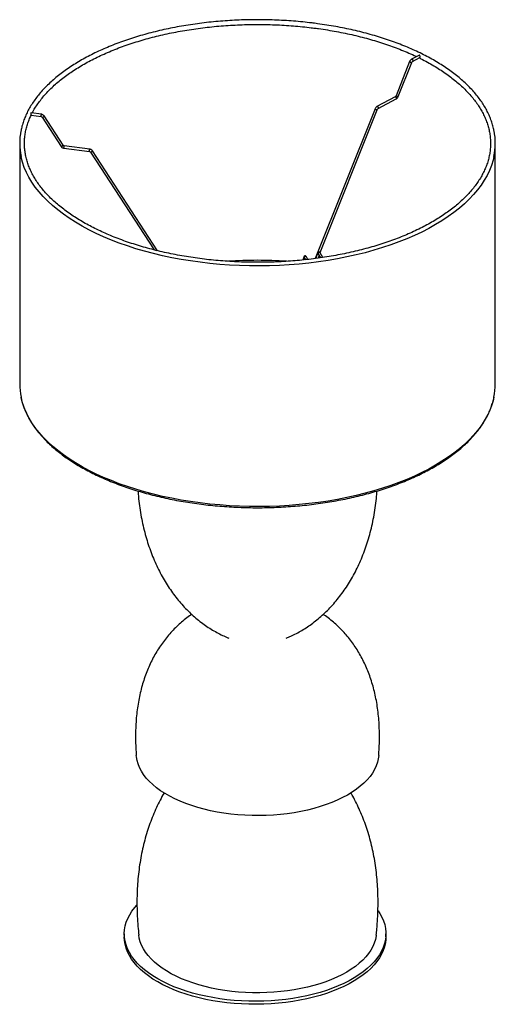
# Paper-space layout '_Trimétrica' of a CAD drawing. Header units: millimetres. Extents: x 45 to 445, y -100 to 728.
import ezdxf

# ---------------------------------------------------------------- set-up
doc = ezdxf.new("R2010")
doc.units = ezdxf.units.MM

psp = doc.layouts.new('_Trimétrica')

# ---------------------------------------------------------------- linework, layer by layer
at = {"color": 7, "linetype": 'Continuous', "lineweight": 25}
for p, q in [((380.29, 697.91), (374.1, 694.6)), ((375.05, 692.84), (381.05, 696.05)), ((372.47, 692.66), (361.07, 664.04)), ((362.93, 663.3), (374.33, 691.92)), ((360.35, 663.12), (345.06, 654.94)), ((346, 653.18), (361.29, 661.36)), ((62.81, 648.42), (54.1, 649.54)), ((54.14, 647.52), (62.56, 646.44)), ((63.49, 645.87), (79.44, 621.32)), ((81.12, 622.41), (65.17, 646.96)), ((343.43, 653), (293.1, 527.1)), ((297.24, 532.08), (345.28, 652.26)), ((44.57, 623.93), (44.57, 421.64)), ((103.45, 619.11), (82.05, 621.84)), ((444.57, 421.64), (444.57, 623.93)), ((81.8, 619.85), (103.2, 617.12)), ((104.13, 616.56), (157.72, 534.37)), ((160.57, 533.66), (105.81, 617.65)), ((295.04, 531.8), (293.57, 527.17)), ((295.58, 530.99), (295.59, 530.97)), ((295.59, 530.97), (297.43, 527.68)), ((299.54, 528.01), (297.33, 531.95)), ((283.45, 528.39), (282.64, 525.88)), ((283.99, 527.58), (283.99, 527.57)), ((283.99, 527.57), (284.81, 526.12)), ((286.97, 526.35), (285.74, 528.54)), ((295.76, 527.46), (296.41, 529.5)), ((132.57, -40.61), (132.57, -43.18)), ((352.57, -43.18), (352.57, -40.61))]:
    psp.add_line(p, q, dxfattribs=at)
at = {"color": 8, "linetype": 'Continuous', "lineweight": 25, "flags": 128}
for points in [[(374.1, 694.6), (374.3, 694.65), (374.58, 694.58), (374.85, 694.37), (375.08, 694.07), (375.24, 693.72), (375.3, 693.36), (375.24, 693.06), (375.08, 692.86), (375.05, 692.84)], [(360.35, 663.12), (360.55, 663.17), (360.82, 663.09), (361.1, 662.89), (361.33, 662.59), (361.49, 662.23), (361.54, 661.88), (361.49, 661.58), (361.33, 661.38), (361.29, 661.36)], [(345.06, 654.94), (345.25, 654.99), (345.53, 654.92), (345.8, 654.71), (346.04, 654.41), (346.19, 654.06), (346.25, 653.7), (346.19, 653.4), (346.04, 653.2), (346, 653.18)], [(62.56, 646.44), (62.51, 646.47), (62.46, 646.64), (62.44, 646.93)], [(63.49, 645.87), (63.58, 645.82), (63.79, 645.82), (64.09, 645.92)], [(64.09, 645.92), (64.42, 646.09), (64.74, 646.31), (65, 646.55), (65.15, 646.77), (65.18, 646.93), (65.17, 646.96)], [(79.44, 621.32), (79.53, 621.26), (79.74, 621.27), (80.04, 621.36)], [(80.04, 621.36), (80.37, 621.53), (80.69, 621.76), (80.95, 621.99), (81.1, 622.21), (81.13, 622.38), (81.12, 622.41)], [(443.43, 612.96), (442.66, 609.73), (441.33, 605.47), (439.66, 601.24), (437.64, 597.06), (435.29, 592.92), (432.6, 588.83), (429.58, 584.8), (426.24, 580.85), (422.58, 576.97), (418.6, 573.17), (414.32, 569.46), (409.74, 565.85), (404.87, 562.34), (399.73, 558.93), (394.31, 555.64), (388.62, 552.48), (382.69, 549.43), (376.51, 546.52), (370.1, 543.74), (363.47, 541.1), (356.63, 538.61), (349.59, 536.27), (342.37, 534.08), (334.98, 532.05), (327.43, 530.18), (319.74, 528.48), (311.91, 526.94), (303.96, 525.57), (295.91, 524.38), (287.77, 523.36), (279.56, 522.51), (271.28, 521.85), (262.96, 521.36), (254.6, 521.06), (246.23, 520.93), (237.85, 520.98), (229.49, 521.22), (221.15, 521.64), (212.85, 522.23), (204.61, 523), (196.44, 523.95), (188.35, 525.08), (180.37, 526.38), (172.49, 527.85), (164.74, 529.49), (157.13, 531.29), (149.68, 533.26), (142.39, 535.39), (135.28, 537.67), (128.36, 540.1), (121.65, 542.68), (115.15, 545.4), (108.88, 548.26), (102.84, 551.26), (97.06, 554.38), (91.53, 557.62), (86.27, 560.98), (81.29, 564.45), (76.6, 568.02), (72.2, 571.69), (68.11, 575.46), (64.32, 579.31), (60.85, 583.23), (57.7, 587.23), (54.88, 591.29), (52.39, 595.41), (50.24, 599.58), (48.43, 603.8), (46.97, 608.04), (45.85, 612.32), (45.72, 612.94)], [(81.8, 619.85), (81.76, 619.89), (81.7, 620.06), (81.68, 620.35)], [(103.2, 617.12), (103.15, 617.15), (103.1, 617.32), (103.08, 617.61)], [(104.13, 616.56), (104.22, 616.5), (104.43, 616.51), (104.73, 616.6)], [(104.73, 616.6), (105.06, 616.77), (105.38, 617), (105.64, 617.23), (105.79, 617.45), (105.82, 617.62), (105.81, 617.65)], [(297.33, 531.95), (297.14, 532.17), (296.83, 532.31), (296.46, 532.32), (296.09, 532.2), (295.78, 531.97), (295.57, 531.66), (295.5, 531.32), (295.57, 531), (295.59, 530.97)], [(285.74, 528.54), (285.55, 528.76), (285.23, 528.9), (284.87, 528.91), (284.5, 528.79), (284.19, 528.56), (283.98, 528.25), (283.91, 527.91), (283.98, 527.59), (283.99, 527.57)], [(443.43, 410.66), (442.66, 407.44), (441.33, 403.18), (439.66, 398.95), (437.64, 394.76), (435.29, 390.62), (432.6, 386.54), (429.58, 382.51), (426.24, 378.56), (422.58, 374.68), (418.6, 370.88), (414.32, 367.17), (409.74, 363.56), (404.87, 360.05), (399.73, 356.64), (394.31, 353.35), (388.62, 350.18), (382.69, 347.14), (376.51, 344.23), (370.1, 341.45), (363.47, 338.81), (356.63, 336.32), (349.59, 333.98), (342.37, 331.79), (334.98, 329.76), (327.43, 327.89), (319.74, 326.19), (311.91, 324.65), (303.96, 323.28), (295.91, 322.09), (287.77, 321.07), (279.56, 320.22), (271.28, 319.56), (262.96, 319.07), (254.6, 318.76), (246.23, 318.64), (237.85, 318.69), (229.49, 318.93), (221.15, 319.34), (212.85, 319.94), (204.61, 320.71), (196.44, 321.66), (188.35, 322.79), (180.37, 324.09), (172.49, 325.56), (164.74, 327.2), (157.13, 329), (149.68, 330.97), (142.39, 333.1), (135.28, 335.38), (128.36, 337.81), (121.65, 340.39), (115.15, 343.11), (108.88, 345.97), (102.84, 348.97), (97.06, 352.09), (91.53, 355.33), (86.27, 358.69), (81.29, 362.16), (76.6, 365.73), (72.2, 369.4), (68.11, 373.17), (64.32, 377.01), (60.85, 380.94), (57.7, 384.94), (54.88, 389), (52.39, 393.12), (50.24, 397.29), (48.43, 401.5), (46.97, 405.75), (45.85, 410.03), (45.72, 410.65)]]:
    psp.add_lwpolyline(points, dxfattribs=at)
at = {"color": 7, "linetype": 'Continuous', "lineweight": 25, "flags": 128}
for points in [[(346.49, 109.23), (346.17, 106.67), (345.46, 103.61), (344.4, 100.57), (343, 97.57), (341.26, 94.62), (339.19, 91.73), (336.79, 88.9), (334.08, 86.15), (331.05, 83.49), (327.73, 80.92), (324.12, 78.46), (320.23, 76.12), (316.09, 73.89), (311.7, 71.79), (307.07, 69.83), (302.23, 68.01), (297.2, 66.35), (291.98, 64.83), (286.6, 63.48), (281.07, 62.29), (275.42, 61.27), (269.66, 60.43), (263.81, 59.76), (257.9, 59.27), (251.94, 58.95), (245.96, 58.82), (239.97, 58.87), (234, 59.1), (228.06, 59.51), (222.18, 60.1), (216.38, 60.86), (210.68, 61.8), (205.09, 62.91), (199.64, 64.19), (194.34, 65.63), (189.22, 67.22), (184.29, 68.97), (179.56, 70.87), (175.06, 72.9), (170.8, 75.07), (166.79, 77.36), (163.06, 79.77), (159.6, 82.29), (156.43, 84.91), (153.57, 87.62), (151.02, 90.41), (148.8, 93.27), (146.91, 96.2), (145.35, 99.18), (144.13, 102.2), (143.26, 105.25), (142.74, 108.32), (142.66, 109.23)], [(339.86, -67.05), (336.8, -69.84), (333.44, -72.54), (329.78, -75.14), (325.85, -77.62), (321.65, -79.99), (317.2, -82.23), (312.51, -84.34), (307.59, -86.31), (302.47, -88.13), (297.15, -89.8), (291.66, -91.31), (286.01, -92.66), (280.23, -93.84), (274.32, -94.85), (268.31, -95.69), (262.22, -96.35), (256.06, -96.84), (249.87, -97.14), (243.64, -97.26), (237.42, -97.2), (231.21, -96.96), (225.04, -96.54), (218.92, -95.94), (212.88, -95.16), (206.94, -94.21), (201.11, -93.08), (195.41, -91.79), (189.86, -90.34), (184.49, -88.72), (179.29, -86.95), (174.31, -85.03), (169.54, -82.97), (165, -80.78), (160.71, -78.45), (156.68, -76.01), (152.93, -73.45), (149.47, -70.78), (146.31, -68.02), (143.45, -65.17), (140.91, -62.24), (138.7, -59.25), (136.81, -56.19), (135.27, -53.08), (134.07, -49.94), (133.22, -46.76), (132.72, -43.56), (132.57, -40.36), (132.78, -37.15), (133.33, -33.96), (134.24, -30.79), (135.49, -27.65), (137.09, -24.55), (139.02, -21.5), (141.28, -18.51), (143.06, -16.47)], [(345.96, -21.26), (347.43, -23.49), (349.14, -26.57), (350.51, -29.7), (351.54, -32.87), (352.22, -36.05), (352.54, -39.25), (352.51, -42.46), (352.13, -45.66), (351.4, -48.85), (350.32, -52), (348.9, -55.13), (347.13, -58.2), (345.04, -61.22), (342.61, -64.17), (339.86, -67.05)], [(339.86, -69.62), (336.8, -72.41), (333.44, -75.11), (329.78, -77.71), (325.85, -80.19), (321.65, -82.56), (317.2, -84.8), (312.51, -86.91), (307.59, -88.88), (302.47, -90.7), (297.15, -92.37), (291.66, -93.88), (286.01, -95.23), (280.23, -96.41), (274.32, -97.42), (268.31, -98.26), (262.22, -98.92), (256.06, -99.41), (249.87, -99.71), (243.64, -99.83), (237.42, -99.77), (231.21, -99.53), (225.04, -99.11), (218.92, -98.51), (212.88, -97.73), (206.94, -96.78), (201.11, -95.66), (195.41, -94.36), (189.86, -92.91), (184.49, -91.29), (179.29, -89.52), (174.31, -87.6), (169.54, -85.54), (165, -83.35), (160.71, -81.02), (156.68, -78.58), (152.93, -76.02), (149.47, -73.35), (146.31, -70.59), (143.45, -67.74), (140.91, -64.82), (138.7, -61.82), (136.81, -58.76), (135.27, -55.66), (134.07, -52.51), (133.22, -49.33), (132.72, -46.14), (132.57, -43.18)], [(333.02, -62.69), (330.1, -65.35), (326.87, -67.91), (323.37, -70.37), (319.58, -72.72), (315.53, -74.95), (311.23, -77.05), (306.7, -79.02), (301.95, -80.84), (296.99, -82.52), (291.86, -84.04), (286.55, -85.4), (281.1, -86.6), (275.52, -87.63), (269.84, -88.49), (264.06, -89.17), (258.21, -89.68), (252.32, -90), (246.4, -90.15), (240.48, -90.12), (234.56, -89.9), (228.69, -89.51), (222.87, -88.93), (217.12, -88.18), (211.47, -87.26), (205.94, -86.16), (200.55, -84.9), (195.3, -83.47), (190.23, -81.89), (185.36, -80.16), (180.69, -78.28), (176.24, -76.26), (172.04, -74.11), (168.09, -71.83), (164.4, -69.44), (161, -66.94), (157.9, -64.34), (155.1, -61.65), (152.61, -58.88), (150.44, -56.04), (148.61, -53.14), (147.11, -50.18), (145.96, -47.19), (145.15, -44.17), (144.73, -41.56)], [(344.41, -41.57), (344.32, -42.29), (343.73, -45.33), (342.79, -48.34), (341.5, -51.32), (339.88, -54.26), (337.91, -57.14), (335.62, -59.95), (333.02, -62.69)], [(352.57, -43.18), (352.51, -45.03), (352.13, -48.23), (351.4, -51.42), (350.32, -54.58), (348.9, -57.7), (347.13, -60.77), (345.04, -63.79), (342.61, -66.74), (339.86, -69.62)]]:
    psp.add_lwpolyline(points, dxfattribs=at)
at = {"color": 8, "linetype": 'Continuous', "lineweight": 25}
for centre, radius, start, end in [((374.57, 695.22), 3.32, 230.73907, 265.81685), ((363.17, 666.61), 3.32, 230.73907, 265.81685), ((64.35, 647.25), 1.94, 142.8116, 189.52272), ((345.55, 655.61), 3.36, 230.90832, 265.51575), ((83.6, 620.67), 1.94, 142.8116, 189.52272), ((104.99, 617.93), 1.94, 142.8116, 189.52272), ((295.96, 531.58), 0.947, 166.63743, 258.39482), ((284.37, 528.17), 0.947, 166.50601, 258.28837)]:
    psp.add_arc(centre, radius, start, end, dxfattribs=at)
at = {"color": 7, "linetype": 'Continuous', "lineweight": 25}
for centre, radius, start, end in [((98.21, 623.93), 53.63, 168.59246, 191.82748), ((390.94, 623.93), 53.63, 348.18945, 11.39575), ((244.57, 140.73), 384.89, 86.36234, 93.64993), ((98.35, 421.67), 53.78, 180.03374, 191.83012), ((390.74, 421.68), 53.84, 348.19266, 359.95968)]:
    psp.add_arc(centre, radius, start, end, dxfattribs=at)
for points, knots in [([(292.48, 724.9), (291.12, 725.07), (287.19, 725.56), (280.63, 726.24), (272.79, 726.9), (264.9, 727.4), (256.98, 727.74), (249.04, 727.91), (241.09, 727.92), (233.15, 727.77), (225.23, 727.45), (217.34, 726.98), (209.49, 726.33), (201.7, 725.53), (193.97, 724.57), (186.32, 723.45), (178.76, 722.18), (171.31, 720.75), (163.97, 719.16), (156.76, 717.43), (149.69, 715.55), (142.77, 713.52), (136, 711.36), (129.41, 709.05), (122.99, 706.61), (116.77, 704.04), (110.75, 701.34), (104.94, 698.52), (99.35, 695.58), (93.98, 692.52), (88.86, 689.35), (83.98, 686.08), (79.35, 682.7), (74.98, 679.23), (70.88, 675.67), (67.06, 672.03), (63.52, 668.3), (60.26, 664.5), (57.3, 660.64), (54.64, 656.71), (52.28, 652.73), (50.23, 648.71), (48.49, 644.64), (47.08, 640.55), (46.15, 637.27), (45.8, 635.36), (45.7, 634.83)], [0, 0, 0, 0, 0.01227, 0.035573, 0.058875, 0.082177, 0.105478, 0.128779, 0.152079, 0.175379, 0.19868, 0.221981, 0.245282, 0.268585, 0.291889, 0.315194, 0.338502, 0.361811, 0.385123, 0.408437, 0.431754, 0.455074, 0.478398, 0.501725, 0.525057, 0.548392, 0.571732, 0.595076, 0.618424, 0.641776, 0.665131, 0.688489, 0.711849, 0.735209, 0.758566, 0.781918, 0.805262, 0.828592, 0.851904, 0.875194, 0.898454, 0.92168, 0.944868, 0.968015, 0.99112, 1, 1, 1, 1]), ([(55.13, 649.4), (55.51, 650.14), (56.55, 652.16), (58.58, 655.42), (61.19, 659.18), (64.12, 662.89), (67.32, 666.53), (70.82, 670.11), (74.59, 673.62), (78.63, 677.05), (82.94, 680.4), (87.51, 683.66), (92.33, 686.82), (97.4, 689.89), (102.71, 692.85), (108.24, 695.7), (114, 698.43), (119.97, 701.05), (126.14, 703.55), (132.5, 705.91), (139.04, 708.15), (145.75, 710.25), (152.63, 712.21), (159.65, 714.03), (166.81, 715.7), (174.1, 717.22), (181.5, 718.6), (189, 719.82), (196.59, 720.88), (204.26, 721.79), (212, 722.54), (219.79, 723.13), (227.62, 723.56), (235.48, 723.83), (243.35, 723.94), (251.22, 723.88), (259.09, 723.66), (266.93, 723.28), (274.73, 722.74), (282.35, 722.05), (288.08, 721.42), (292.58, 720.86), (297.18, 720.24), (303.55, 719.29), (311, 718), (318.36, 716.55), (325.59, 714.96), (332.69, 713.22), (339.65, 711.34), (346.45, 709.31), (353.09, 707.15), (359.55, 704.86), (365.83, 702.43), (371.89, 699.87), (376.07, 698.02), (378.16, 696.98), (378.37, 696.88)], [0, 0, 0, 0, 0.011136, 0.030671, 0.050174, 0.06965, 0.089104, 0.108541, 0.127966, 0.147382, 0.166793, 0.186201, 0.205608, 0.225016, 0.244424, 0.263835, 0.283248, 0.302664, 0.322084, 0.341506, 0.360932, 0.380361, 0.399793, 0.419228, 0.438666, 0.458106, 0.477548, 0.496992, 0.516437, 0.535885, 0.555333, 0.574783, 0.594233, 0.613684, 0.633135, 0.652587, 0.672038, 0.691489, 0.71094, 0.730389, 0.748815, 0.75443, 0.764657, 0.784102, 0.803547, 0.82299, 0.842431, 0.86187, 0.881306, 0.900739, 0.920169, 0.939596, 0.959019, 0.978439, 0.997856, 1, 1, 1, 1]), ([(443.45, 634.82), (443.34, 635.4), (442.97, 637.36), (442.03, 640.68), (440.61, 644.76), (438.86, 648.81), (436.82, 652.82), (434.46, 656.78), (431.8, 660.69), (428.85, 664.55), (425.6, 668.34), (422.06, 672.06), (418.24, 675.7), (414.14, 679.25), (409.78, 682.72), (405.15, 686.09), (400.27, 689.36), (395.14, 692.53), (389.78, 695.59), (384.19, 698.53), (378.38, 701.35), (372.35, 704.05), (366.13, 706.62), (359.71, 709.06), (353.12, 711.36), (346.35, 713.53), (339.43, 715.56), (332.35, 717.44), (325.14, 719.17), (317.8, 720.75), (310.35, 722.18), (302.79, 723.46), (296.82, 724.33), (293.36, 724.78), (292.48, 724.9)], [0, 0, 0, 0, 0.013639, 0.045792, 0.077988, 0.110235, 0.142538, 0.174896, 0.207307, 0.239765, 0.272263, 0.304793, 0.337348, 0.369922, 0.402509, 0.435103, 0.467702, 0.500301, 0.532899, 0.565494, 0.598084, 0.63067, 0.663251, 0.695826, 0.728396, 0.760961, 0.793521, 0.826077, 0.858628, 0.891176, 0.923719, 0.95626, 0.988798, 1, 1, 1, 1]), ([(380.58, 695.79), (381.52, 695.33), (384.36, 693.95), (388.86, 691.52), (394.07, 688.51), (399.03, 685.4), (403.73, 682.2), (408.18, 678.9), (412.37, 675.52), (416.29, 672.05), (419.93, 668.52), (423.29, 664.91), (426.36, 661.25), (429.15, 657.52), (431.64, 653.75), (433.83, 649.93), (435.72, 646.07), (437.31, 642.17), (438.59, 638.25), (439.56, 634.3), (440.22, 630.32), (440.57, 626.34), (440.6, 622.35), (440.32, 618.35), (439.72, 614.37), (438.81, 610.4), (437.58, 606.45), (436.04, 602.53), (434.2, 598.65), (432.06, 594.81), (429.61, 591.01), (426.87, 587.27), (423.84, 583.58), (420.53, 579.96), (416.93, 576.41), (413.05, 572.93), (408.91, 569.53), (404.5, 566.22), (399.83, 563), (394.91, 559.87), (389.75, 556.84), (384.36, 553.92), (378.74, 551.12), (372.9, 548.42), (366.85, 545.85), (360.61, 543.41), (354.18, 541.09), (347.57, 538.91), (340.79, 536.86), (333.86, 534.95), (326.79, 533.19), (319.58, 531.57), (312.24, 530.1), (304.8, 528.79), (297.26, 527.63), (289.64, 526.62), (281.94, 525.77), (274.18, 525.08), (266.38, 524.55), (258.54, 524.18), (250.67, 523.98), (242.8, 523.93), (234.93, 524.05), (227.07, 524.33), (219.24, 524.77), (211.46, 525.37), (203.72, 526.13), (196.06, 527.05), (188.47, 528.13), (180.97, 529.36), (173.58, 530.75), (166.3, 532.28), (159.15, 533.97), (152.13, 535.8), (145.27, 537.77), (138.57, 539.88), (132.04, 542.12), (125.69, 544.5), (119.53, 547), (113.58, 549.63), (107.84, 552.37), (102.32, 555.23), (97.03, 558.2), (91.98, 561.27), (87.18, 564.44), (82.63, 567.7), (78.34, 571.05), (74.32, 574.49), (70.57, 578), (67.1, 581.57), (63.92, 585.22), (61.02, 588.92), (58.42, 592.67), (56.12, 596.48), (54.11, 600.32), (52.41, 604.21), (51.01, 608.12), (49.92, 612.07), (49.14, 616.03), (48.67, 620.01), (48.52, 624), (48.68, 627.99), (49.16, 631.98), (49.96, 635.96), (51.07, 639.92), (52.44, 643.77), (53.6, 646.29), (54.16, 647.51)], [0, 0, 0, 0, 0.004764, 0.014302, 0.023839, 0.033374, 0.042909, 0.052442, 0.061976, 0.07151, 0.081047, 0.090586, 0.10013, 0.109681, 0.119242, 0.128814, 0.138401, 0.148004, 0.157627, 0.167268, 0.176929, 0.186605, 0.196292, 0.205985, 0.215675, 0.225355, 0.235021, 0.244669, 0.254299, 0.26391, 0.273503, 0.283082, 0.292649, 0.302206, 0.311756, 0.3213, 0.330841, 0.340379, 0.349917, 0.359454, 0.368992, 0.37853, 0.388069, 0.39761, 0.407153, 0.416697, 0.426242, 0.435789, 0.445338, 0.454888, 0.46444, 0.473992, 0.483546, 0.493101, 0.502657, 0.512213, 0.521771, 0.531329, 0.540887, 0.550446, 0.560005, 0.569564, 0.579123, 0.588682, 0.598241, 0.607799, 0.617357, 0.626915, 0.636472, 0.646028, 0.655583, 0.665138, 0.674691, 0.684243, 0.693793, 0.703343, 0.71289, 0.722436, 0.731981, 0.741523, 0.751064, 0.760603, 0.77014, 0.779676, 0.789211, 0.798745, 0.808278, 0.817812, 0.827348, 0.836886, 0.846428, 0.855976, 0.865533, 0.8751, 0.884681, 0.894278, 0.903893, 0.913527, 0.923181, 0.932851, 0.942535, 0.952227, 0.961918, 0.971603, 0.981275, 0.99093, 1, 1, 1, 1]), ([(381.04, 696.06), (381.07, 696.07), (381.15, 696.11), (381.23, 696.29), (381.29, 696.56), (381.3, 696.87), (381.28, 697.2), (381.22, 697.52), (381.1, 697.78), (380.93, 697.95), (380.72, 698.01), (380.49, 698), (380.36, 697.93), (380.29, 697.9)], [0, 0, 0, 0, 0.064346, 0.169693, 0.267868, 0.361225, 0.459916, 0.571853, 0.674344, 0.756682, 0.839234, 0.918833, 1, 1, 1, 1]), ([(374.1, 694.6), (373.96, 694.51), (373.56, 694.27), (373.02, 693.69), (372.65, 693.08), (372.5, 692.73), (372.47, 692.66)], [0, 0, 0, 0, 0.210836, 0.567058, 0.913903, 1, 1, 1, 1]), ([(374.33, 691.92), (374.37, 692), (374.46, 692.21), (374.65, 692.5), (374.88, 692.73), (374.99, 692.8), (375.05, 692.84)], [0, 0, 0, 0, 0.204859, 0.493224, 0.747303, 1, 1, 1, 1]), ([(361.07, 664.04), (361.03, 663.95), (360.94, 663.74), (360.74, 663.46), (360.52, 663.22), (360.41, 663.15), (360.35, 663.12)], [0, 0, 0, 0, 0.204859, 0.493224, 0.747303, 1, 1, 1, 1]), ([(361.29, 661.36), (361.44, 661.44), (361.83, 661.68), (362.38, 662.26), (362.75, 662.87), (362.9, 663.23), (362.93, 663.3)], [0, 0, 0, 0, 0.210836, 0.567058, 0.913903, 1, 1, 1, 1]), ([(345.06, 654.94), (344.91, 654.85), (344.52, 654.61), (343.97, 654.03), (343.6, 653.42), (343.45, 653.07), (343.43, 653)], [0, 0, 0, 0, 0.211228, 0.568112, 0.91558, 1, 1, 1, 1]), ([(54.1, 649.52), (54.06, 649.53), (53.96, 649.54), (53.86, 649.45), (53.81, 649.3), (53.83, 649.07), (53.9, 648.77), (53.99, 648.4), (54.07, 648.04), (54.11, 647.76), (54.12, 647.59), (54.13, 647.51), (54.14, 647.52), (54.14, 647.53)], [0, 0, 0, 0, 0.076515, 0.159228, 0.242173, 0.321881, 0.437344, 0.554036, 0.672687, 0.775067, 0.868897, 0.966144, 1, 1, 1, 1]), ([(62.56, 646.44), (62.63, 646.43), (62.82, 646.39), (63.11, 646.26), (63.35, 646.07), (63.45, 645.93), (63.49, 645.87)], [0, 0, 0, 0, 0.202547, 0.496784, 0.792986, 1, 1, 1, 1]), ([(65.17, 646.96), (65.06, 647.12), (64.75, 647.53), (64.07, 648.05), (63.35, 648.34), (62.92, 648.41), (62.81, 648.42)], [0, 0, 0, 0, 0.204595, 0.540883, 0.882492, 1, 1, 1, 1]), ([(345.28, 652.26), (345.32, 652.34), (345.41, 652.56), (345.61, 652.84), (345.84, 653.07), (345.95, 653.14), (346, 653.18)], [0, 0, 0, 0, 0.205249, 0.494151, 0.748552, 1, 1, 1, 1]), ([(79.44, 621.32), (79.55, 621.16), (79.85, 620.75), (80.54, 620.23), (81.26, 619.94), (81.69, 619.87), (81.8, 619.85)], [0, 0, 0, 0, 0.204595, 0.540883, 0.882492, 1, 1, 1, 1]), ([(82.05, 621.84), (81.98, 621.85), (81.79, 621.89), (81.5, 622.02), (81.26, 622.21), (81.16, 622.35), (81.12, 622.41)], [0, 0, 0, 0, 0.202547, 0.496784, 0.792986, 1, 1, 1, 1]), ([(103.2, 617.12), (103.27, 617.11), (103.46, 617.08), (103.75, 616.94), (103.99, 616.75), (104.09, 616.61), (104.13, 616.56)], [0, 0, 0, 0, 0.202927, 0.497717, 0.794475, 1, 1, 1, 1]), ([(105.81, 617.65), (105.69, 617.8), (105.39, 618.21), (104.71, 618.73), (103.99, 619.02), (103.56, 619.09), (103.45, 619.11)], [0, 0, 0, 0, 0.204967, 0.541941, 0.884242, 1, 1, 1, 1]), ([(297.33, 531.95), (297.26, 532.06), (297.11, 532.3), (296.77, 532.6), (296.31, 532.75), (295.86, 532.71), (295.49, 532.51), (295.23, 532.23), (295.1, 531.98), (295.05, 531.84), (295.04, 531.8)], [0, 0, 0, 0, 0.150668, 0.318699, 0.453267, 0.585876, 0.713899, 0.828155, 0.951707, 1, 1, 1, 1]), ([(285.74, 528.54), (285.67, 528.66), (285.52, 528.9), (285.17, 529.2), (284.71, 529.34), (284.26, 529.3), (283.89, 529.1), (283.63, 528.82), (283.51, 528.58), (283.46, 528.43), (283.45, 528.39)], [0, 0, 0, 0, 0.15088, 0.319147, 0.453905, 0.5867, 0.714903, 0.82932, 0.953045, 1, 1, 1, 1]), ([(45.78, 410.35), (45.84, 409.99), (46.16, 408.26), (47.04, 405.16), (48.43, 401.08), (50.16, 397.03), (52.19, 393.02), (54.53, 389.05), (57.16, 385.13), (60.1, 381.28), (63.33, 377.48), (66.85, 373.76), (70.65, 370.11), (74.73, 366.55), (79.08, 363.08), (83.69, 359.7), (88.55, 356.42), (93.66, 353.25), (99.01, 350.19), (104.59, 347.24), (110.39, 344.41), (116.4, 341.7), (122.61, 339.12), (129.01, 336.67), (135.6, 334.36), (142.35, 332.18), (149.27, 330.15), (156.33, 328.26), (163.54, 326.52), (170.87, 324.92), (178.31, 323.48), (185.86, 322.2), (193.51, 321.07), (201.23, 320.1), (209.02, 319.29), (216.87, 318.64), (224.76, 318.15), (232.68, 317.82), (240.62, 317.66), (248.57, 317.66), (256.51, 317.82), (264.43, 318.15), (272.32, 318.64), (280.16, 319.29), (287.95, 320.1), (295.68, 321.07), (303.32, 322.2), (310.87, 323.49), (318.31, 324.93), (325.64, 326.52), (332.84, 328.27), (339.91, 330.16), (346.82, 332.19), (353.58, 334.37), (360.16, 336.68), (366.56, 339.13), (372.77, 341.71), (378.78, 344.42), (384.58, 347.25), (390.15, 350.2), (395.5, 353.26), (400.61, 356.43), (405.48, 359.71), (410.09, 363.1), (414.44, 366.57), (418.52, 370.14), (422.33, 373.79), (425.85, 377.52), (429.08, 381.32), (432.03, 385.19), (434.67, 389.12), (437.01, 393.1), (439.03, 397.13), (440.76, 401.2), (442.14, 405.3), (443.01, 408.36), (443.32, 410.05), (443.38, 410.37)], [0, 0, 0, 0, 0.003508, 0.016961, 0.030431, 0.043922, 0.057437, 0.070975, 0.084536, 0.098116, 0.111713, 0.125323, 0.138945, 0.152574, 0.166209, 0.179847, 0.193487, 0.207127, 0.220767, 0.234406, 0.248042, 0.261677, 0.27531, 0.28894, 0.302569, 0.316195, 0.329819, 0.343441, 0.357062, 0.37068, 0.384298, 0.397913, 0.411528, 0.425142, 0.438755, 0.452367, 0.465978, 0.47959, 0.4932, 0.506811, 0.520422, 0.534033, 0.547644, 0.561256, 0.574868, 0.588481, 0.602095, 0.61571, 0.629326, 0.642943, 0.656562, 0.670183, 0.683806, 0.69743, 0.711057, 0.724686, 0.738318, 0.751951, 0.765588, 0.779227, 0.792868, 0.806511, 0.820156, 0.833801, 0.847447, 0.861091, 0.874731, 0.888367, 0.901995, 0.915612, 0.929215, 0.942801, 0.956367, 0.969911, 0.98343, 0.996926, 1, 1, 1, 1]), ([(144.02, 331.72), (144.08, 330.88), (144.31, 327.39), (145.01, 321.33), (146.12, 313.62), (147.52, 306.13), (149.18, 298.85), (151.09, 291.78), (153.26, 284.94), (155.68, 278.33), (158.33, 271.94), (161.22, 265.79), (164.33, 259.88), (167.67, 254.21), (171.21, 248.8), (174.95, 243.64), (178.87, 238.75), (182.97, 234.14), (187.23, 229.82), (191.63, 225.79), (196.15, 222.06), (200.78, 218.63), (205.49, 215.53), (210.28, 212.75), (215, 210.36), (218.37, 208.88), (220.11, 208.2), (220.33, 208.11)], [0, 0, 0, 0, 0.016887, 0.069567, 0.120916, 0.171013, 0.219936, 0.26776, 0.314555, 0.360391, 0.405333, 0.449441, 0.492769, 0.535367, 0.577277, 0.618533, 0.659162, 0.699185, 0.73861, 0.777442, 0.81568, 0.853319, 0.890362, 0.926827, 0.962765, 0.995284, 1, 1, 1, 1]), ([(268.82, 208.11), (270.09, 208.63), (272.95, 209.8), (277.32, 211.93), (281.96, 214.51), (286.6, 217.43), (291.2, 220.68), (295.74, 224.27), (300.18, 228.18), (304.51, 232.4), (308.7, 236.93), (312.73, 241.75), (316.58, 246.86), (320.24, 252.25), (323.69, 257.9), (326.92, 263.81), (329.92, 269.96), (332.69, 276.36), (335.21, 282.99), (337.47, 289.85), (339.48, 296.93), (341.23, 304.23), (342.71, 311.75), (343.9, 319.48), (344.71, 326.16), (345.01, 330.26), (345.12, 331.72)], [0, 0, 0, 0, 0.027509, 0.061482, 0.096512, 0.13254, 0.16947, 0.207241, 0.245806, 0.285129, 0.32518, 0.365943, 0.407409, 0.449585, 0.492484, 0.536133, 0.580567, 0.625831, 0.671975, 0.719057, 0.76714, 0.816293, 0.866588, 0.918099, 0.970905, 1, 1, 1, 1]), ([(189.32, 227.97), (188.68, 227.54), (186.48, 226.08), (182.91, 223.31), (178.64, 219.68), (174.57, 215.79), (170.72, 211.66), (167.09, 207.3), (163.69, 202.72), (160.53, 197.93), (157.61, 192.94), (154.93, 187.75), (152.49, 182.36), (150.31, 176.78), (148.37, 171), (146.68, 165.03), (145.24, 158.87), (144.06, 152.51), (143.14, 145.95), (142.48, 139.2), (142.08, 132.24), (141.96, 125.07), (142.11, 117.84), (142.4, 112.53), (142.62, 109.69), (142.66, 109.21)], [0, 0, 0, 0, 0.017133, 0.05829, 0.099592, 0.141022, 0.182589, 0.224323, 0.266277, 0.308517, 0.351128, 0.394206, 0.437856, 0.482194, 0.527341, 0.573425, 0.620577, 0.668932, 0.71863, 0.769809, 0.822614, 0.877188, 0.933677, 0.98899, 1, 1, 1, 1]), ([(346.49, 109.21), (346.6, 110.76), (346.89, 114.78), (347.14, 121.23), (347.16, 128.49), (346.91, 135.53), (346.39, 142.36), (345.62, 148.98), (344.58, 155.39), (343.3, 161.6), (341.77, 167.61), (340, 173.42), (337.99, 179.04), (335.74, 184.46), (333.26, 189.68), (330.54, 194.71), (327.6, 199.54), (324.42, 204.17), (321.02, 208.6), (317.39, 212.81), (313.54, 216.82), (309.48, 220.6), (305.19, 224.13), (301.97, 226.58), (300.14, 227.78), (299.86, 227.96)], [0, 0, 0, 0, 0.035951, 0.093551, 0.148961, 0.202473, 0.254231, 0.304378, 0.353055, 0.400402, 0.446554, 0.491647, 0.535812, 0.579176, 0.621862, 0.663989, 0.705668, 0.747005, 0.788098, 0.829035, 0.869895, 0.910745, 0.95164, 0.992623, 1, 1, 1, 1]), ([(166.03, 77.92), (166, 77.87), (164.78, 75.88), (162.6, 71.75), (159.49, 65.5), (156.66, 58.99), (154.07, 52.25), (151.74, 45.3), (149.67, 38.13), (147.87, 30.76), (146.36, 23.2), (145.13, 15.45), (144.19, 7.53), (143.55, -0.56), (143.2, -8.81), (143.16, -17.22), (143.43, -25.78), (143.95, -33.93), (144.49, -39.19), (144.73, -41.58)], [0, 0, 0, 0, 0.001175, 0.056105, 0.111994, 0.168853, 0.226704, 0.285574, 0.345499, 0.406519, 0.46868, 0.532033, 0.596632, 0.662534, 0.7298, 0.798493, 0.868674, 0.94041, 1, 1, 1, 1]), ([(344.41, -41.58), (344.59, -39.9), (345.06, -35.36), (345.6, -27.96), (345.95, -19.46), (345.98, -11.1), (345.73, -2.9), (345.18, 5.14), (344.34, 13.01), (343.21, 20.71), (341.81, 28.23), (340.14, 35.56), (338.2, 42.7), (335.99, 49.64), (333.54, 56.36), (330.84, 62.87), (327.88, 69.15), (325.31, 74.15), (323.62, 77), (323.09, 77.89)], [0, 0, 0, 0, 0.041872, 0.113433, 0.183236, 0.251537, 0.318399, 0.383882, 0.448049, 0.510958, 0.572666, 0.633227, 0.692693, 0.751111, 0.808525, 0.864973, 0.920489, 0.975101, 1, 1, 1, 1])]:
    psp.add_open_spline(points, degree=3, knots=knots, dxfattribs=at)

doc.saveas('drawing.dxf')
